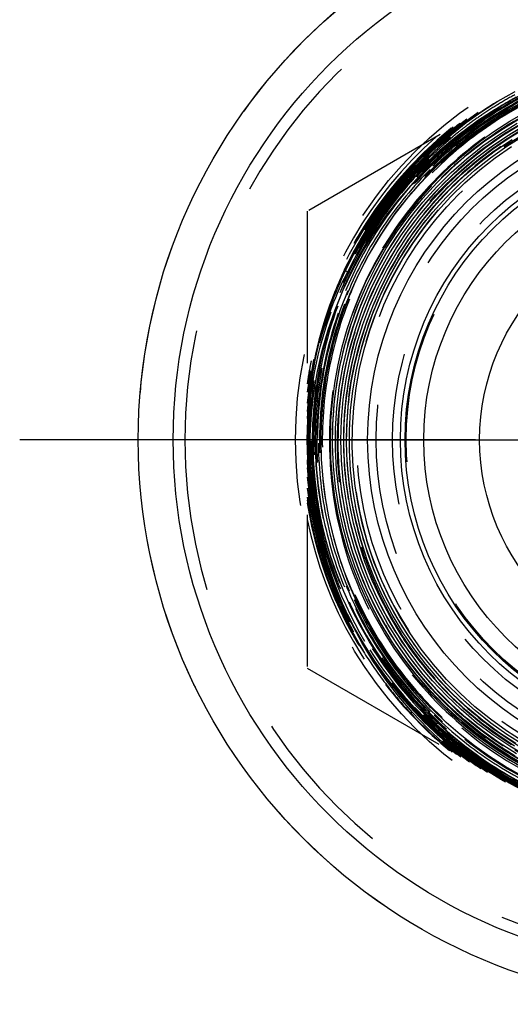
# Model space of a CAD drawing. Header units: millimetres. Extents: x 470.7 to 529.3, y 463.3 to 536.6.
# Tile 1 of 4: x 470.7 to 491.7, y 468.4 to 510.7. Entities that reach past the tile are written whole.
import ezdxf

# ---------------------------------------------------------------- set-up
doc = ezdxf.new("R2010")
doc.units = ezdxf.units.MM
doc.header["$LTSCALE"] = 65.185185
doc.linetypes.add('CENTER', pattern=[0.6, 0.375, -0.075, 0.075, -0.075])
doc.linetypes.add('HIDDEN', pattern=[0.2, 0.1, -0.1])
for name, color, linetype in [('ACHSEN_S', 7, 'CONTINUOUS'), ('FASEN', 7, 'CONTINUOUS'), ('KOERPER', 7, 'CONTINUOUS'), ('KONST.EL_MIT_GEO', 7, 'CONTINUOUS'), ('KURVEN', 7, 'CONTINUOUS')]:
    doc.layers.add(name, color=color, linetype=linetype)

msp = doc.modelspace()

# ---------------------------------------------------------------- linework, layer by layer
at = {"layer": 'ACHSEN_S', "color": 2, "linetype": 'CENTER'}
msp.add_line((529.336, 492.675), (470.664, 492.675), dxfattribs=at)
at = {"layer": 'FASEN', "color": 7, "linetype": 'Continuous'}
for radius in [24.25, 22.75]:
    msp.add_circle((500, 492.675), radius, dxfattribs=at)
at = {"layer": 'KOERPER', "color": 8, "linetype": 'HIDDEN'}
for radius in [24.25, 16.405]:
    msp.add_circle((500, 492.675), radius, dxfattribs=at)
at = {"layer": 'KOERPER', "color": 7, "linetype": 'Continuous'}
for radius in [14.405, 13]:
    msp.add_circle((500, 492.675), radius, dxfattribs=at)
at = {"layer": 'KOERPER', "color": 8, "linetype": 'HIDDEN'}
msp.add_arc((500, 492.675), 22.25, 180, 360, dxfattribs=at)
at = {"layer": 'KONST.EL_MIT_GEO', "color": 8, "linetype": 'HIDDEN'}
for p, q in [((500, 512.305), (483, 502.49)), ((491.182, 507.075), (491.207, 507.09)), ((491.247, 506.974), (491.278, 506.992)), ((491.313, 506.872), (491.341, 506.889)), ((491.7, 507.119), (491.671, 507.103)), ((483, 502.49), (483, 482.86)), ((484.731, 499.893), (484.591, 499.96)), ((483.244, 495.262), (483.238, 495.226)), ((483, 482.86), (500, 473.045)), ((489.354, 479.367), (489.317, 479.396)), ((489.43, 479.46), (489.394, 479.489)), ((489.507, 479.553), (489.47, 479.582)), ((490.649, 478.859), (490.637, 478.868)), ((490.518, 478.657), (490.505, 478.666)), ((490.584, 478.758), (490.572, 478.766))]:
    msp.add_line(p, q, dxfattribs=at)
for points in [[(489.413, 479.157), (488.846, 479.64), (488.165, 480.28), (487.52, 480.956), (486.913, 481.666), (486.347, 482.407), (485.822, 483.177), (485.34, 483.974), (484.903, 484.796), (484.511, 485.639), (484.167, 486.502), (483.871, 487.382), (483.623, 488.276), (483.425, 489.182), (483.276, 490.096), (483.178, 491.016), (483.131, 491.94), (483.134, 492.864), (483.187, 493.785), (483.291, 494.702), (483.445, 495.611), (483.648, 496.509), (483.9, 497.394), (484.2, 498.263), (484.547, 499.114), (484.94, 499.944), (485.377, 500.75), (485.857, 501.531), (486.38, 502.283), (486.942, 503.005), (487.542, 503.695), (488.179, 504.349), (488.851, 504.968), (489.554, 505.548), (490.288, 506.088), (491.05, 506.586), (491.838, 507.042)], [(492.471, 478.634), (491.698, 479.078), (490.951, 479.564), (490.233, 480.091), (489.546, 480.658), (488.891, 481.262), (488.271, 481.902), (487.687, 482.575), (487.143, 483.28), (486.639, 484.014), (486.176, 484.775), (485.757, 485.561), (485.382, 486.369), (485.054, 487.197), (484.772, 488.042), (484.537, 488.901), (484.352, 489.772), (484.215, 490.652), (484.127, 491.538), (484.09, 492.427), (484.102, 493.317), (484.164, 494.205), (484.275, 495.089), (484.436, 495.964), (484.645, 496.829), (484.903, 497.681), (485.207, 498.517), (485.558, 499.335), (485.954, 500.132), (486.394, 500.906), (486.877, 501.653), (487.401, 502.372), (487.964, 503.061), (488.564, 503.718), (489.201, 504.339), (489.871, 504.924), (490.572, 505.471), (491.304, 505.978), (492.062, 506.442)], [(491.923, 479.083), (491.175, 479.557), (490.454, 480.073), (489.764, 480.628), (489.106, 481.222), (488.482, 481.851), (487.895, 482.514), (487.345, 483.208), (486.836, 483.933), (486.368, 484.684), (485.942, 485.461), (485.561, 486.261), (485.226, 487.08), (484.936, 487.917), (484.694, 488.769), (484.501, 489.633), (484.356, 490.506), (484.26, 491.386), (484.213, 492.27), (484.217, 493.155), (484.269, 494.039), (484.372, 494.918), (484.523, 495.79), (484.723, 496.652), (484.971, 497.502), (485.266, 498.336), (485.607, 499.153), (485.994, 499.948), (486.424, 500.721), (486.898, 501.469), (487.412, 502.189), (487.966, 502.879), (488.557, 503.536), (489.185, 504.16), (489.846, 504.747), (490.539, 505.297), (491.262, 505.806), (492.013, 506.274)], [(491.985, 479.186), (491.241, 479.658), (490.525, 480.171), (489.838, 480.723), (489.184, 481.313), (488.565, 481.939), (487.981, 482.599), (487.435, 483.29), (486.929, 484.01), (486.464, 484.758), (486.042, 485.531), (485.664, 486.326), (485.331, 487.141), (485.045, 487.974), (484.805, 488.821), (484.614, 489.68), (484.471, 490.549), (484.378, 491.424), (484.333, 492.303), (484.338, 493.183), (484.392, 494.062), (484.496, 494.936), (484.648, 495.802), (484.849, 496.659), (485.098, 497.503), (485.393, 498.332), (485.735, 499.143), (486.122, 499.933), (486.552, 500.7), (487.025, 501.442), (487.538, 502.156), (488.091, 502.84), (488.682, 503.492), (489.308, 504.11), (489.967, 504.692), (490.659, 505.235), (491.379, 505.739), (492.127, 506.202)], [(492.438, 479.063), (491.69, 479.508), (490.967, 479.995), (490.273, 480.52), (489.609, 481.084), (488.978, 481.684), (488.381, 482.318), (487.821, 482.985), (487.299, 483.682), (486.817, 484.407), (486.376, 485.157), (485.978, 485.932), (485.624, 486.727), (485.315, 487.54), (485.052, 488.37), (484.835, 489.213), (484.667, 490.067), (484.546, 490.929), (484.473, 491.796), (484.45, 492.666), (484.474, 493.536), (484.548, 494.402), (484.67, 495.264), (484.84, 496.117), (485.057, 496.96), (485.321, 497.788), (485.631, 498.601), (485.986, 499.395), (486.385, 500.168), (486.826, 500.917), (487.309, 501.641), (487.831, 502.336), (488.392, 503.001), (488.988, 503.634), (489.619, 504.232), (490.283, 504.794), (490.977, 505.317), (491.699, 505.802), (492.447, 506.245)], [(490.269, 504.627), (490.955, 505.153), (491.669, 505.64), (492.409, 506.085)], [(491.95, 479.63), (491.231, 480.103), (490.54, 480.616), (489.878, 481.167), (489.249, 481.754), (488.654, 482.376), (488.094, 483.03), (487.572, 483.714), (487.09, 484.426), (486.648, 485.165), (486.248, 485.927), (485.892, 486.71), (485.58, 487.512), (485.314, 488.33), (485.095, 489.162), (484.922, 490.004), (484.797, 490.855), (484.72, 491.712), (484.691, 492.571), (484.71, 493.431), (484.778, 494.288), (484.894, 495.14), (485.057, 495.985), (485.267, 496.818), (485.524, 497.639), (485.827, 498.443), (486.174, 499.23), (486.565, 499.995), (486.998, 500.738), (487.473, 501.455), (487.986, 502.144), (488.538, 502.803), (489.126, 503.43), (489.748, 504.023), (490.402, 504.58), (491.086, 505.1), (491.799, 505.58)], [(492.295, 479.562), (491.573, 480.016), (490.877, 480.509), (490.209, 481.041), (489.573, 481.609), (488.97, 482.212), (488.401, 482.848), (487.869, 483.514), (487.375, 484.21), (486.921, 484.932), (486.508, 485.678), (486.138, 486.446), (485.812, 487.234), (485.53, 488.038), (485.294, 488.858), (485.104, 489.689), (484.961, 490.529), (484.865, 491.376), (484.817, 492.227), (484.817, 493.08), (484.865, 493.931), (484.96, 494.778), (485.103, 495.618), (485.292, 496.449), (485.528, 497.268), (485.81, 498.072), (486.136, 498.859), (486.506, 499.627), (486.918, 500.372), (487.371, 501.094), (487.864, 501.788), (488.396, 502.454), (488.963, 503.089), (489.566, 503.691), (490.201, 504.259), (490.867, 504.789), (491.562, 505.282), (492.283, 505.734)], [(487.101, 500.444), (487.559, 501.156), (488.056, 501.842), (488.591, 502.498), (489.162, 503.123), (489.768, 503.715), (490.405, 504.272), (491.073, 504.792), (491.769, 505.274)], [(491.901, 479.519), (491.177, 479.994), (490.481, 480.509), (489.815, 481.063), (489.181, 481.652), (488.581, 482.276), (488.017, 482.933), (487.491, 483.621), (487.004, 484.336), (486.558, 485.078), (486.155, 485.844), (485.795, 486.631), (485.479, 487.437), (485.21, 488.259), (484.987, 489.095), (484.811, 489.942), (484.682, 490.798), (484.602, 491.659), (484.571, 492.524), (484.587, 493.388), (484.653, 494.251), (484.766, 495.109), (484.928, 495.958), (485.136, 496.798), (485.392, 497.624), (485.693, 498.434), (486.039, 499.227), (486.43, 499.998), (486.862, 500.747), (487.336, 501.47), (487.85, 502.166), (488.402, 502.831), (488.99, 503.464), (489.613, 504.064), (490.269, 504.627)], [(492.264, 479.721), (491.549, 480.177), (490.861, 480.672), (490.201, 481.206), (489.573, 481.775), (488.978, 482.379), (488.417, 483.016), (487.894, 483.682), (487.408, 484.378), (486.963, 485.099), (486.559, 485.844), (486.197, 486.611), (485.879, 487.396), (485.606, 488.199), (485.378, 489.015), (485.196, 489.843), (485.062, 490.679), (484.974, 491.522), (484.934, 492.369), (484.942, 493.216), (484.997, 494.061), (485.1, 494.902), (485.25, 495.736), (485.446, 496.56), (485.689, 497.372), (485.976, 498.169), (486.308, 498.948), (486.684, 499.707), (487.101, 500.444)]]:
    msp.add_lwpolyline(points, dxfattribs=at)
for radius in [17.5, 17, 14.875, 14.043, 13.336, 12.75]:
    msp.add_circle((500, 492.675), radius, dxfattribs=at)
at = {"layer": 'KONST.EL_MIT_GEO', "color": 7, "linetype": 'Continuous'}
for radius in [16.75, 16.405, 12]:
    msp.add_circle((500, 492.675), radius, dxfattribs=at)
at = {"layer": 'KONST.EL_MIT_GEO', "color": 8, "linetype": 'HIDDEN'}
for centre, radius, start, end in [((500, 492.675), 22.25, 0, 180), ((499.985, 492.661), 16.988, 89.9504, 178.8354), ((499.676, 492.595), 16.57, 89.0367, 118.7729), ((500, 492.675), 15.075, 39.9256, 334.6676), ((499.817, 492.542), 16.778, 114.6944, 127.7696), ((499.978, 492.675), 16.994, 121.426, 124.0599), ((499.99, 492.654), 16.898, 118.5667, 121.3154), ((499.99, 492.654), 16.777, 118.5577, 121.2829), ((499.99, 492.654), 16.657, 118.5483, 121.2821), ((499.99, 492.658), 17.064, 124.5564, 174.6724), ((500.005, 492.681), 17.051, 124.5323, 145.4615), ((499.995, 492.649), 17.025, 124.0592, 124.4406), ((499.981, 492.669), 16.881, 121.4141, 124.1683), ((499.717, 492.506), 16.667, 118.864, 123.4119), ((499.981, 492.669), 16.76, 121.405, 124.1379), ((499.98, 492.67), 16.639, 121.3955, 124.4137), ((499.979, 492.672), 16.395, 121.0159, 123.3172), ((499.968, 492.691), 16.373, 120.7235, 121.0154), ((499.972, 492.684), 16.381, 120.2662, 120.7235), ((499.99, 492.658), 17.114, 126.3254, 173.1018), ((499.815, 492.393), 16.817, 123.479, 170.1764), ((500, 492.653), 16.664, 124.4384, 235.815), ((499.996, 492.648), 17.026, 126.6884, 127.4304), ((499.986, 492.663), 16.768, 124.4235, 127.4166), ((499.983, 492.666), 16.885, 124.4312, 127.0134), ((500, 492.642), 17.034, 124.4407, 126.6884), ((499.969, 492.687), 16.859, 124.1691, 124.4305), ((499.969, 492.687), 16.739, 124.1387, 124.4227), ((499.989, 492.657), 16.413, 123.3169, 123.988), ((500, 492.675), 17.196, 128.6526, 171.3474), ((499.996, 492.668), 17.213, 128.917, 170.9078), ((499.996, 492.655), 16.781, 127.4292, 212.1914), ((499.99, 492.658), 16.894, 128.5943, 171.2844), ((499.979, 492.655), 17.15, 128.556, 129.8465), ((499.971, 492.679), 16.987, 128.5926, 129.3222), ((499.96, 492.679), 17.119, 127.4032, 128.556), ((499.986, 492.661), 17.011, 127.4303, 128.5926), ((499.992, 492.654), 16.899, 127.0131, 128.5915), ((499.992, 492.653), 16.419, 123.9881, 126.9527), ((500, 492.675), 17.342, 131.395, 168.605), ((499.984, 492.649), 17.158, 131.3029, 168.5151), ((499.857, 492.499), 16.836, 127.7839, 153.9475), ((499.991, 492.64), 17.169, 129.8465, 131.3), ((499.975, 492.675), 16.993, 129.3227, 131.3458), ((499.974, 492.676), 16.389, 128.1096, 129.9176), ((499.987, 492.66), 16.41, 126.9527, 128.1097), ((499.99, 492.658), 17.016, 131.3478, 168.5628), ((500.009, 492.639), 16.44, 130.1148, 140.4514), ((499.969, 492.683), 16.38, 129.918, 130.105), ((500.006, 492.654), 16.428, 140.4845, 249.517), ((500.041, 492.69), 17.075, 145.5523, 154.7996), ((500.184, 492.951), 17.048, 146.5477, 155.7984), ((500.044, 492.68), 17.034, 154.7743, 165.861), ((500.014, 492.69), 17.05, 154.7621, 159.247), ((499.84, 492.162), 16.972, 152.8997, 163.9974), ((500, 492.675), 17.043, 159.1835, 175.9317), ((500.134, 493.088), 17.027, 160.644, 167.2688), ((499.992, 492.646), 17.166, 169.3728, 171.2483), ((500.013, 492.642), 17.187, 168.5102, 169.3731), ((499.995, 492.657), 17.02, 168.563, 171.2974), ((499.959, 492.651), 17.132, 171.2486, 171.8395), ((500.018, 492.653), 17.043, 171.2967, 175.8639), ((499.982, 492.345), 16.99, 170.8344, 174.8247), ((500, 492.655), 16.905, 171.8806, 175.855), ((499.925, 492.354), 16.933, 170.2335, 170.8327), ((500.013, 492.654), 16.918, 171.2811, 171.8809), ((499.961, 492.658), 16.986, 175.8653, 176.8734), ((499.97, 492.346), 16.978, 175.5129, 178.2181), ((499.993, 492.344), 17.001, 174.8241, 175.5135), ((499.98, 492.657), 16.884, 175.8566, 176.8727), ((500.002, 492.656), 16.907, 176.8729, 178.6147), ((500.013, 492.656), 16.917, 178.6146, 182.8229), ((500.01, 492.658), 17.013, 181.1851, 236.9827), ((499.988, 492.345), 16.996, 181.7805, 182.9618), ((500.11, 492.359), 17.119, 181.8148, 216.5673), ((499.966, 492.654), 16.991, 183.1265, 184.0053), ((499.995, 492.655), 16.9, 182.8234, 183.1264), ((499.985, 492.655), 16.89, 183.1264, 184.0121), ((500, 492.675), 17.043, 184.0683, 235.9317), ((500.01, 492.658), 17.084, 185.3358, 233.9939), ((500.046, 492.348), 17.055, 182.963, 186.6693), ((500.021, 492.658), 17.046, 184.0069, 188.5779), ((500.003, 492.656), 16.908, 184.0139, 188.1875), ((500.01, 492.658), 17.134, 186.9052, 232.5677), ((500.054, 492.349), 17.063, 186.6689, 187.5491), ((500.018, 492.658), 16.923, 188.1872, 188.5882), ((499.952, 492.638), 17.125, 188.1592, 188.5543), ((500, 492.675), 17.196, 188.6526, 231.3474), ((500.003, 492.668), 17.22, 189.0927, 217.6046), ((499.996, 492.645), 17.17, 188.5551, 190.8244), ((500.04, 492.347), 17.048, 187.5492, 190.305), ((499.999, 492.655), 17.024, 188.5774, 191.3175), ((500.006, 492.657), 16.911, 188.5885, 212.1684), ((500.026, 492.651), 17.2, 190.8238, 191.2912), ((500, 492.675), 17.342, 191.395, 228.605), ((500.009, 492.646), 17.183, 191.2886, 212.1223), ((500.118, 492.365), 17.128, 190.3174, 211.1317), ((500.008, 492.658), 17.034, 191.3206, 212.1556), ((500.046, 492.669), 17.226, 212.1203, 217.3627), ((500.013, 492.661), 17.039, 212.1562, 228.3248), ((500.013, 492.661), 16.919, 212.1679, 231.1238), ((500.013, 492.661), 16.799, 212.1785, 231.1279), ((500.058, 492.678), 17.242, 217.3629, 219.9551), ((499.991, 492.665), 17.208, 217.6215, 230.7932), ((500.086, 492.703), 17.279, 219.9608, 227.5925), ((500.095, 492.714), 17.293, 227.5955, 229.3083), ((499.997, 492.643), 17.016, 228.326, 228.5251), ((500.017, 492.666), 17.046, 228.5257, 230.8241), ((500.104, 492.725), 17.307, 229.3082, 230.0306), ((500.112, 492.734), 17.319, 230.0306, 230.8202), ((500.117, 492.741), 17.328, 230.8202, 231.0254), ((500.028, 492.68), 17.064, 230.8238, 231.1192), ((500.03, 492.682), 17.067, 231.2771, 231.8664), ((500.025, 492.676), 16.938, 231.2823, 231.875), ((500.019, 492.667), 17.048, 231.8655, 235.8142), ((500.019, 492.668), 16.807, 231.287, 235.3859), ((500.018, 492.666), 16.926, 231.8747, 235.6309), ((500.001, 492.643), 16.777, 235.3875, 235.8023), ((500.018, 492.668), 16.687, 235.8448, 244.0833), ((500, 492.641), 16.895, 235.6322, 235.8075), ((500.019, 492.67), 16.93, 235.8604, 244.0113), ((500.021, 492.673), 16.813, 235.8555, 239.9382), ((500.018, 492.668), 16.807, 239.9378, 243.9908)]:
    msp.add_arc(centre, radius, start, end, dxfattribs=at)
for points, knots in [([(511.478, 504.927), (510.111, 506.21), (506.919, 508.33), (501.37, 509.74), (495.661, 509.244), (490.437, 506.891), (486.281, 502.949), (483.655, 497.856), (482.855, 492.183), (483.967, 486.563), (486.867, 481.622), (491.232, 477.911), (496.574, 475.843), (502.3, 475.646), (507.772, 477.342), (512.382, 480.742), (515.62, 485.468), (517.127, 490.995), (516.736, 496.71), (514.491, 501.981), (510.642, 506.223), (505.614, 508.969), (499.965, 509.915), (494.317, 508.959), (489.294, 506.205), (485.45, 501.958), (483.207, 496.687), (482.812, 490.973), (484.308, 485.444), (487.529, 480.707), (492.122, 477.284), (497.578, 475.548), (502.362, 475.667), (505.987, 476.694), (507.702, 477.493), (508.516, 477.963)], [0, 0, 0, 0, 0.031245, 0.06249, 0.093735, 0.12498, 0.156225, 0.187471, 0.218716, 0.249962, 0.281208, 0.312454, 0.343699, 0.374946, 0.406192, 0.437438, 0.468685, 0.499931, 0.531178, 0.562425, 0.593672, 0.624919, 0.656166, 0.687413, 0.71866, 0.749908, 0.781155, 0.812403, 0.843651, 0.874899, 0.906147, 0.937395, 0.968644, 0.984321, 1, 1, 1, 1]), ([(514.569, 499.563), (513.814, 501.247), (511.701, 504.38), (507.154, 507.72), (501.748, 509.353), (496.11, 509.099), (490.871, 507), (486.609, 503.3), (483.786, 498.421), (483.057, 494.72), (483, 492.874)], [0, 0, 0, 0, 0.12497, 0.24995, 0.374938, 0.499935, 0.624939, 0.749952, 0.874973, 1, 1, 1, 1]), ([(500, 509.528), (498.897, 509.529), (496.684, 509.314), (493.497, 508.349), (490.558, 506.78), (487.983, 504.667), (485.87, 502.092), (484.3, 499.154), (483.334, 495.966), (483.008, 492.651), (483.335, 489.336), (484.303, 486.149), (485.874, 483.212), (487.987, 480.637), (490.561, 478.523), (493.499, 476.952), (496.684, 475.983), (498.897, 475.763), (500, 475.762)], [0, 0, 0, 0, 0.062501, 0.124998, 0.187498, 0.249998, 0.312499, 0.374999, 0.437499, 0.499998, 0.562498, 0.624997, 0.687497, 0.749997, 0.812496, 0.874998, 0.937497, 1, 1, 1, 1]), ([(506.041, 507.959), (504.56, 508.546), (502.19, 509.105), (498.992, 509.145), (495.821, 508.722), (492.023, 507.331), (488.788, 504.905), (486.705, 502.477), (484.995, 499.773), (483.625, 495.967), (483.364, 491.13), (484.502, 486.419), (486.943, 482.233), (490.482, 478.923), (494.822, 476.767), (499.597, 475.945), (504.408, 476.525), (508.851, 478.459), (512.554, 481.584), (515.208, 485.638), (516.591, 490.282), (516.588, 495.127), (515.199, 499.769), (512.542, 503.821), (508.837, 506.944), (504.395, 508.879), (499.586, 509.465), (494.809, 508.654), (490.462, 506.513), (486.907, 503.221), (484.439, 499.052), (483.261, 494.352), (483.472, 489.512), (485.053, 484.932), (487.873, 480.992), (491.698, 478.019), (496.211, 476.257), (501.039, 475.852), (505.783, 476.837), (510.05, 479.13), (513.49, 482.542), (515.818, 486.791), (516.843, 491.526), (516.482, 496.357), (514.763, 500.886), (511.83, 504.742), (507.924, 507.607), (503.365, 509.247), (498.529, 509.526), (493.811, 508.423), (489.6, 506.029), (486.239, 502.54), (484.004, 498.242), (483.077, 493.487), (483.534, 488.665), (485.336, 484.168), (488.336, 480.365), (492.289, 477.565), (496.872, 475.996), (501.712, 475.787), (506.414, 476.953), (510.594, 479.397), (513.365, 482.342), (515.011, 485.085), (516.251, 488.034), (516.99, 492.008), (516.574, 496.029), (515.576, 499.069), (514.158, 501.935), (512.639, 503.837), (511.478, 504.927)], [0, 0, 0, 0, 0.015621, 0.023453, 0.031284, 0.046905, 0.062527, 0.070358, 0.07819, 0.093811, 0.109433, 0.125054, 0.140676, 0.156297, 0.171919, 0.187541, 0.203162, 0.218784, 0.234406, 0.250028, 0.26565, 0.281272, 0.296893, 0.312515, 0.328137, 0.34376, 0.359382, 0.375004, 0.390626, 0.406248, 0.42187, 0.437493, 0.453115, 0.468737, 0.48436, 0.499982, 0.515605, 0.531227, 0.54685, 0.562472, 0.578095, 0.593718, 0.60934, 0.624963, 0.640586, 0.656209, 0.671832, 0.687454, 0.703077, 0.7187, 0.734323, 0.749946, 0.765569, 0.781193, 0.796816, 0.812439, 0.828062, 0.843685, 0.859309, 0.874932, 0.890555, 0.906179, 0.921802, 0.929634, 0.937466, 0.953089, 0.968713, 0.976545, 0.984376, 1, 1, 1, 1]), ([(500, 509.407), (498.905, 509.409), (496.708, 509.195), (493.543, 508.237), (490.626, 506.679), (488.069, 504.581), (485.971, 502.025), (484.412, 499.108), (483.453, 495.943), (483.129, 492.651), (483.454, 489.36), (484.415, 486.195), (485.975, 483.279), (488.073, 480.723), (490.629, 478.624), (493.545, 477.064), (496.708, 476.102), (498.905, 475.884), (500, 475.882)], [0, 0, 0, 0, 0.062501, 0.124998, 0.187498, 0.249998, 0.312499, 0.375, 0.437499, 0.5, 0.562499, 0.624999, 0.687498, 0.749998, 0.812498, 0.874998, 0.937497, 1, 1, 1, 1]), ([(500, 509.287), (498.913, 509.288), (496.731, 509.076), (493.59, 508.125), (490.693, 506.578), (488.154, 504.495), (486.071, 501.957), (484.524, 499.061), (483.572, 495.919), (483.251, 492.651), (483.573, 489.384), (484.527, 486.242), (486.075, 483.346), (488.158, 480.808), (490.696, 478.725), (493.591, 477.176), (496.732, 476.221), (498.912, 476.004), (500, 476.003)], [0, 0, 0, 0, 0.062501, 0.124999, 0.187499, 0.249999, 0.3125, 0.374999, 0.437499, 0.499998, 0.562498, 0.624998, 0.687497, 0.749998, 0.812498, 0.874999, 0.937498, 1, 1, 1, 1]), ([(500, 476.101), (498.919, 476.103), (496.751, 476.318), (493.629, 477.268), (490.751, 478.807), (488.229, 480.879), (486.158, 483.402), (484.619, 486.28), (483.671, 489.403), (483.35, 492.651), (483.669, 495.9), (484.616, 499.023), (486.154, 501.902), (488.225, 504.425), (490.748, 506.495), (493.628, 508.033), (496.751, 508.978), (498.919, 509.19), (500, 509.188)], [0, 0, 0, 0, 0.062502, 0.125001, 0.187502, 0.250002, 0.312503, 0.375002, 0.437502, 0.500002, 0.562501, 0.625001, 0.6875, 0.750001, 0.812501, 0.875001, 0.937499, 1, 1, 1, 1]), ([(500, 509.167), (498.92, 509.168), (496.755, 508.957), (493.636, 508.013), (490.76, 506.477), (488.24, 504.41), (486.172, 501.89), (484.636, 499.015), (483.69, 495.895), (483.372, 492.651), (483.692, 489.407), (484.639, 486.288), (486.176, 483.414), (488.244, 480.894), (490.763, 478.826), (493.638, 477.288), (496.755, 476.34), (498.92, 476.124), (500, 476.123)], [0, 0, 0, 0, 0.062502, 0.125001, 0.187502, 0.250001, 0.3125, 0.375, 0.437499, 0.499998, 0.562498, 0.624997, 0.687497, 0.749997, 0.812496, 0.874998, 0.937497, 1, 1, 1, 1]), ([(500, 476.244), (498.882, 476.245), (496.64, 476.477), (493.423, 477.501), (490.479, 479.157), (487.934, 481.376), (485.893, 484.066), (484.441, 487.115), (483.639, 490.396), (483.521, 493.771), (484.093, 497.099), (485.329, 500.242), (487.179, 503.067), (489.566, 505.456), (492.389, 507.31), (495.531, 508.549), (498.858, 509.123), (501.111, 509.045), (502.218, 508.892)], [0, 0, 0, 0, 0.062502, 0.125001, 0.187501, 0.250001, 0.312501, 0.375002, 0.437502, 0.500002, 0.562502, 0.625002, 0.687501, 0.750001, 0.812501, 0.875001, 0.937499, 1, 1, 1, 1]), ([(515.218, 498.51), (514.786, 499.64), (513.665, 501.811), (511.309, 504.61), (508.391, 506.819), (505.058, 508.329), (501.472, 509.064), (497.813, 508.988), (494.262, 508.106), (490.993, 506.461), (488.168, 504.134), (485.926, 501.241), (484.378, 497.925), (483.601, 494.349), (483.631, 490.69), (484.468, 487.127), (486.07, 483.837), (488.358, 480.98), (491.219, 478.699), (494.513, 477.104), (498.077, 476.273), (501.737, 476.248), (505.312, 477.03), (508.627, 478.579), (511.52, 480.82), (513.85, 483.642), (515.501, 486.908), (516.394, 490.457), (516.485, 494.115), (515.77, 497.704), (514.283, 501.048), (512.098, 503.983), (509.323, 506.367), (507.165, 507.513), (506.041, 507.959)], [0, 0, 0, 0, 0.03125, 0.062499, 0.093748, 0.124998, 0.156248, 0.187497, 0.218747, 0.249997, 0.281246, 0.312496, 0.343746, 0.374996, 0.406246, 0.437495, 0.468745, 0.499995, 0.531245, 0.562495, 0.593746, 0.624996, 0.656246, 0.687496, 0.718746, 0.749997, 0.781247, 0.812497, 0.843748, 0.874998, 0.906248, 0.937499, 0.968748, 1, 1, 1, 1]), ([(500, 508.542), (498.15, 508.555), (494.413, 507.921), (489.502, 505.109), (485.845, 500.782), (483.89, 495.466), (483.865, 489.803), (485.77, 484.47), (489.367, 480.102), (492.625, 478.171), (494.355, 477.513)], [0, 0, 0, 0, 0.124989, 0.249982, 0.374977, 0.499976, 0.624978, 0.749982, 0.87499, 1, 1, 1, 1]), ([(510.775, 504.177), (509.661, 505.223), (507.743, 506.558), (504.904, 507.72), (501.925, 508.461), (498.046, 508.559), (494.304, 507.533), (491.59, 506.099), (489.112, 504.289), (486.549, 501.374), (484.613, 497.149), (483.971, 492.544), (484.677, 487.949), (486.672, 483.749), (489.787, 480.298), (493.761, 477.885), (498.26, 476.712), (502.906, 476.877), (507.31, 478.366), (511.104, 481.053), (513.97, 484.713), (515.669, 489.041), (516.059, 493.673), (515.109, 498.224), (512.898, 502.313), (509.611, 505.6), (505.522, 507.811), (500.971, 508.763), (496.339, 508.377), (492.009, 506.685), (488.342, 503.828), (485.641, 500.045), (484.131, 495.648), (483.936, 491.004), (485.072, 486.496), (487.445, 482.499), (490.857, 479.342), (495.026, 477.287), (499.608, 476.502), (504.223, 477.053), (508.492, 478.892), (512.062, 481.869), (514.639, 485.738), (516.011, 490.178), (516.067, 494.826), (514.801, 499.299), (512.319, 503.228), (508.824, 506.293), (504.604, 508.24), (500.005, 508.912), (495.404, 508.254), (491.178, 506.32), (487.672, 503.268), (485.174, 499.349), (483.886, 494.883), (483.914, 490.235), (485.255, 485.785), (487.799, 481.895), (491.338, 478.883), (495.584, 476.993), (500.191, 476.379), (504.783, 477.089), (508.293, 478.742), (510.728, 480.61), (512.873, 482.805), (514.933, 486.091), (515.979, 489.826), (516.159, 492.89), (515.905, 495.948), (515.22, 498.18), (514.569, 499.563)], [0, 0, 0, 0, 0.015621, 0.023453, 0.031284, 0.046905, 0.062527, 0.070358, 0.07819, 0.093811, 0.109432, 0.125054, 0.140675, 0.156297, 0.171919, 0.18754, 0.203162, 0.218784, 0.234405, 0.250027, 0.265649, 0.281271, 0.296893, 0.312515, 0.328137, 0.343759, 0.359381, 0.375003, 0.390625, 0.406247, 0.42187, 0.437492, 0.453114, 0.468737, 0.484359, 0.499981, 0.515604, 0.531226, 0.546849, 0.562472, 0.578094, 0.593717, 0.60934, 0.624962, 0.640585, 0.656208, 0.671831, 0.687454, 0.703077, 0.7187, 0.734323, 0.749946, 0.765569, 0.781192, 0.796815, 0.812438, 0.828062, 0.843685, 0.859308, 0.874932, 0.890555, 0.906179, 0.921802, 0.929634, 0.937466, 0.953089, 0.968713, 0.976545, 0.984376, 1, 1, 1, 1]), ([(510.775, 504.177), (510.019, 504.886), (508.363, 506.16), (505.555, 507.542), (502.529, 508.347), (499.405, 508.542), (496.303, 508.121), (493.344, 507.099), (490.643, 505.517), (488.304, 503.437), (486.419, 500.938), (485.06, 498.118), (484.279, 495.086), (484.108, 491.961), (484.551, 488.862), (485.593, 485.91), (487.192, 483.22), (488.591, 481.668), (489.357, 480.969)], [0, 0, 0, 0, 0.062502, 0.124999, 0.187499, 0.249999, 0.312499, 0.374998, 0.437498, 0.499998, 0.562498, 0.624998, 0.687499, 0.749999, 0.812499, 0.874999, 0.9375, 1, 1, 1, 1]), ([(505.663, 507.003), (504.274, 507.554), (502.05, 508.078), (499.051, 508.115), (496.075, 507.717), (492.514, 506.411), (489.48, 504.133), (487.528, 501.854), (485.926, 499.316), (484.644, 495.744), (484.404, 491.206), (485.477, 486.788), (487.773, 482.865), (491.098, 479.765), (495.172, 477.749), (499.654, 476.986), (504.165, 477.54), (508.33, 479.363), (511.797, 482.302), (514.278, 486.111), (515.565, 490.47), (515.55, 495.016), (514.236, 499.367), (511.733, 503.162), (508.25, 506.082), (504.078, 507.885), (499.564, 508.422), (495.085, 507.647), (491.014, 505.627), (487.688, 502.528), (485.384, 498.61), (484.293, 494.198), (484.505, 489.658), (486.002, 485.366), (488.659, 481.679), (492.256, 478.9), (496.495, 477.261), (501.026, 476.895), (505.473, 477.833), (509.47, 479.997), (512.686, 483.208), (514.858, 487.2), (515.807, 491.645), (515.454, 496.176), (513.83, 500.421), (511.068, 504.03), (507.395, 506.708), (503.115, 508.234), (498.577, 508.484), (494.154, 507.438), (490.209, 505.182), (487.064, 501.902), (484.977, 497.865), (484.117, 493.403), (484.554, 488.879), (486.253, 484.664), (489.074, 481.101), (492.787, 478.481), (497.089, 477.016), (501.629, 476.826), (506.038, 477.925), (509.958, 480.223), (512.554, 482.988), (514.096, 485.562), (515.258, 488.33), (515.949, 492.058), (515.557, 495.83), (514.62, 498.681), (513.289, 501.37), (511.864, 503.154), (510.775, 504.177)], [0, 0, 0, 0, 0.015621, 0.023453, 0.031284, 0.046905, 0.062527, 0.070358, 0.078189, 0.093811, 0.109432, 0.125054, 0.140675, 0.156297, 0.171918, 0.18754, 0.203162, 0.218783, 0.234405, 0.250027, 0.265649, 0.28127, 0.296892, 0.312514, 0.328136, 0.343758, 0.35938, 0.375003, 0.390625, 0.406247, 0.421869, 0.437491, 0.453114, 0.468736, 0.484359, 0.499981, 0.515603, 0.531226, 0.546849, 0.562471, 0.578094, 0.593716, 0.609339, 0.624962, 0.640585, 0.656208, 0.67183, 0.687453, 0.703076, 0.718699, 0.734322, 0.749945, 0.765569, 0.781192, 0.796815, 0.812438, 0.828061, 0.843685, 0.859308, 0.874932, 0.890555, 0.906178, 0.921802, 0.929634, 0.937466, 0.953089, 0.968713, 0.976545, 0.984376, 1, 1, 1, 1]), ([(515.835, 496.441), (516.195, 494.854), (516.436, 491.55), (515.307, 486.726), (512.79, 482.455), (509.109, 479.134), (504.6, 477.071), (499.68, 476.462), (494.804, 477.368), (490.433, 479.71), (486.981, 483.271), (484.78, 487.716), (484.045, 492.622), (484.852, 497.516), (487.129, 501.924), (490.658, 505.412), (495.091, 507.634), (498.373, 508.121), (500, 508.103)], [0, 0, 0, 0, 0.062512, 0.125023, 0.187532, 0.25004, 0.312545, 0.37505, 0.437553, 0.500054, 0.562553, 0.625051, 0.687547, 0.750041, 0.812533, 0.875024, 0.937513, 1, 1, 1, 1]), ([(505.663, 507.003), (504.713, 507.38), (502.732, 507.945), (499.656, 508.187), (496.592, 507.816), (493.662, 506.846), (490.982, 505.315), (488.657, 503.284), (486.78, 500.834), (485.425, 498.062), (484.644, 495.076), (484.469, 491.994), (484.905, 488.939), (485.937, 486.03), (487.522, 483.382), (489.6, 481.099), (492.086, 479.272), (493.954, 478.403), (494.918, 478.066)], [0, 0, 0, 0, 0.062502, 0.124999, 0.187499, 0.249999, 0.312498, 0.374998, 0.437498, 0.499998, 0.562498, 0.624998, 0.687498, 0.749999, 0.812499, 0.874999, 0.9375, 1, 1, 1, 1]), ([(515.055, 491.069), (515.173, 492.163), (515.169, 494.386), (514.442, 497.633), (513.028, 500.647), (510.995, 503.283), (508.439, 505.416), (505.481, 506.945), (502.263, 507.797), (498.937, 507.932), (495.66, 507.345), (492.588, 506.063), (489.866, 504.147), (487.622, 501.687), (485.963, 498.801), (484.967, 495.625), (484.681, 492.308), (485.118, 489.008), (486.256, 485.88), (488.043, 483.071), (490.395, 480.715), (493.199, 478.921), (496.324, 477.774), (499.622, 477.327), (502.94, 477.602), (506.12, 478.586), (509.014, 480.232), (511.485, 482.462), (513.418, 485.172), (514.722, 488.235), (515.337, 491.506), (515.233, 494.834), (514.416, 498.061), (512.925, 501.036), (510.828, 503.622), (508.225, 505.697), (505.237, 507.164), (502.004, 507.954), (498.676, 508.032), (495.409, 507.394), (492.355, 506.069), (489.657, 504.12), (487.439, 501.638), (485.806, 498.738), (484.832, 495.555), (484.563, 492.237), (485.011, 488.939), (486.156, 485.813), (487.943, 483.005), (490.291, 480.645), (493.089, 478.842), (496.208, 477.679), (499.503, 477.211), (502.822, 477.459), (506.012, 478.41), (508.925, 480.022), (511.425, 482.218), (513.399, 484.898), (514.755, 487.938), (515.43, 491.198), (515.394, 494.526), (514.648, 497.77), (513.227, 500.78), (511.197, 503.417), (508.652, 505.561), (506.686, 506.597), (505.663, 507.003)], [0, 0, 0, 0, 0.015625, 0.031249, 0.046873, 0.062498, 0.078122, 0.093747, 0.109371, 0.124996, 0.14062, 0.156245, 0.17187, 0.187494, 0.203119, 0.218744, 0.234368, 0.249993, 0.265618, 0.281242, 0.296867, 0.312492, 0.328117, 0.343742, 0.359366, 0.374991, 0.390616, 0.406241, 0.421866, 0.437491, 0.453116, 0.468741, 0.484366, 0.499991, 0.515616, 0.531241, 0.546866, 0.562491, 0.578116, 0.593741, 0.609366, 0.624991, 0.640616, 0.656242, 0.671867, 0.687492, 0.703117, 0.718743, 0.734368, 0.749993, 0.765618, 0.781244, 0.796869, 0.812494, 0.82812, 0.843745, 0.859371, 0.874996, 0.890621, 0.906247, 0.921872, 0.937498, 0.953123, 0.968749, 0.984374, 1, 1, 1, 1]), ([(500, 477.16), (499.037, 477.167), (497.106, 477.362), (494.319, 478.186), (491.732, 479.514), (489.439, 481.301), (487.518, 483.485), (485.551, 486.811), (484.321, 491.577), (484.945, 496.461), (486.486, 500.005), (488.125, 502.407), (490.188, 504.456), (492.601, 506.079), (495.276, 507.217), (497.173, 507.624), (498.13, 507.736)], [0, 0, 0, 0, 0.062573, 0.125143, 0.187714, 0.250284, 0.312854, 0.375425, 0.500008, 0.624586, 0.687155, 0.749725, 0.812293, 0.874861, 0.937426, 1, 1, 1, 1]), ([(489.631, 480.566), (490.427, 479.883), (492.158, 478.671), (495.058, 477.401), (498.151, 476.724), (501.317, 476.668), (504.433, 477.234), (507.377, 478.4), (510.035, 480.12), (512.304, 482.328), (514.096, 484.939), (515.343, 487.849), (515.994, 490.948), (516.027, 494.114), (515.438, 497.225), (514.252, 500.161), (512.515, 502.807), (511.032, 504.313), (510.226, 504.984)], [0, 0, 0, 0, 0.0625, 0.124999, 0.187499, 0.249999, 0.312499, 0.374998, 0.437498, 0.499998, 0.562498, 0.624998, 0.687499, 0.749999, 0.812499, 0.874999, 0.9375, 1, 1, 1, 1]), ([(489.357, 480.969), (490.126, 480.268), (491.808, 479.015), (494.647, 477.67), (497.695, 476.907), (500.834, 476.758), (503.941, 477.227), (506.896, 478.296), (509.584, 479.925), (511.9, 482.048), (513.755, 484.584), (515.077, 487.435), (515.815, 490.489), (515.941, 493.629), (515.449, 496.733), (514.359, 499.68), (512.714, 502.357), (511.287, 503.894), (510.508, 504.583)], [0, 0, 0, 0, 0.0625, 0.124999, 0.187499, 0.249999, 0.312499, 0.374998, 0.437498, 0.499998, 0.562498, 0.624998, 0.687499, 0.749999, 0.812499, 0.874999, 0.9375, 1, 1, 1, 1]), ([(489.92, 480.168), (491.317, 479.04), (494.518, 477.242), (499.919, 476.293), (505.337, 477.179), (510.156, 479.805), (513.84, 483.873), (515.974, 488.931), (516.324, 494.404), (515.334, 497.939), (514.569, 499.563)], [0, 0, 0, 0, 0.124998, 0.249997, 0.374996, 0.499996, 0.624996, 0.749997, 0.874999, 1, 1, 1, 1])]:
    msp.add_open_spline(points, degree=3, knots=knots, dxfattribs=at)
at = {"layer": 'KURVEN', "color": 40, "linetype": 'Continuous'}
msp.add_line((484, 492.675), (516, 492.675), dxfattribs=at)
for radius in [16, 12.8, 9.6]:
    msp.add_circle((500, 492.675), radius, dxfattribs=at)

doc.saveas('drawing.dxf')
